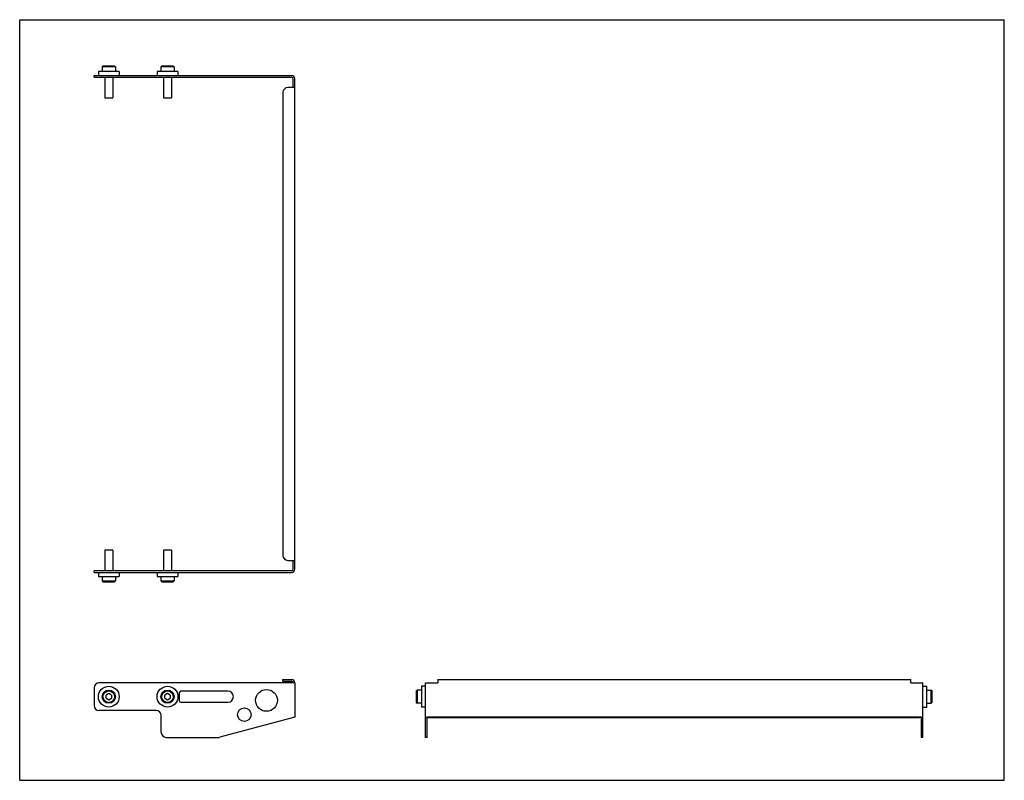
# Model space of a CAD drawing. Header units: inches. Extents: x 0 to 29.3, y 0 to 22.7.
import ezdxf

# ---------------------------------------------------------------- set-up
doc = ezdxf.new("R2010")
doc.units = ezdxf.units.IN
doc.header["$LTSCALE"] = 1.613333
doc.header["$MEASUREMENT"] = 0
doc.layers.get('0').update_dxf_attribs({"linetype": 'CONTINUOUS'})
for name, color, linetype in [('207125_14_1_BL0', 7, 'CONTINUOUS'), ('605279P_BL4', 7, 'CONTINUOUS'), ('605279P_BL5', 7, 'CONTINUOUS'), ('605279P_BL7', 7, 'CONTINUOUS'), ('605279P_BL8', 7, 'CONTINUOUS'), ('950620M_BL1', 7, 'CONTINUOUS'), ('950620M_BL2', 7, 'CONTINUOUS'), ('950620M_BL3', 7, 'CONTINUOUS'), ('950620M_BL6', 7, 'CONTINUOUS')]:
    doc.layers.add(name, color=color, linetype=linetype)

# ---------------------------------------------------------------- blocks, each defined once
blk = doc.blocks.new('207125_14_1_BL0', base_point=(14.56, 11.142))
at = {"layer": '207125_14_1_BL0', "color": 7, "linetype": 'CONTINUOUS'}
for p, q in [((2.216, 20.956), (2.216, 21.004)), ((2.216, 21.004), (8.096, 21.004)), ((2.216, 20.956), (8.096, 20.956)), ((8.144, 20.644), (8.144, 20.908)), ((8.192, 6.289), (8.192, 20.908)), ((8.192, 20.644), (7.992, 20.644)), ((7.842, 20.494), (7.842, 6.704)), ((7.992, 6.554), (8.192, 6.554)), ((8.144, 6.289), (8.144, 6.554)), ((8.096, 6.241), (2.216, 6.241)), ((2.216, 6.193), (2.216, 6.241)), ((2.216, 6.193), (8.096, 6.193)), ((7.842, 3), (8.096, 3)), ((7.842, 2.952), (7.842, 3)), ((7.842, 2.952), (8.096, 2.952)), ((12.454, 3), (12.454, 2.904)), ((12.454, 3), (26.544, 3)), ((26.544, 2.904), (26.544, 3)), ((2.216, 2.754), (2.216, 2.229)), ((8.192, 2.904), (2.366, 2.904)), ((6.204, 2.654), (4.804, 2.654)), ((8.192, 2.904), (8.192, 1.882)), ((12.093, 1.279), (12.093, 2.904)), ((12.093, 2.904), (12.454, 2.904)), ((26.544, 2.904), (26.904, 2.904)), ((26.904, 1.279), (26.904, 2.904)), ((4.754, 2.604), (4.754, 2.379)), ((4.067, 2.079), (2.366, 2.079)), ((4.804, 2.329), (6.204, 2.329)), ((4.217, 1.429), (4.217, 1.929)), ((8.192, 1.882), (5.962, 1.285)), ((12.141, 1.279), (12.141, 1.857)), ((26.808, 1.882), (12.189, 1.882)), ((12.189, 1.869), (26.808, 1.869)), ((26.856, 1.857), (26.856, 1.279)), ((4.367, 1.279), (5.923, 1.279)), ((12.141, 1.279), (12.093, 1.279)), ((26.904, 1.279), (26.856, 1.279))]:
    blk.add_line(p, q, dxfattribs=at)
for centre, radius in [((7.351, 2.382), 0.325), ((6.693, 1.955), 0.2)]:
    blk.add_circle(centre, radius, dxfattribs=at)
for centre, radius, start, end in [((8.096, 20.908), 0.096, 0, 90), ((8.096, 20.908), 0.048, 0, 90), ((7.992, 20.494), 0.15, 90, 180), ((7.992, 6.704), 0.15, 180, 270), ((8.096, 6.289), 0.096, 270, 360), ((8.096, 6.289), 0.048, 270, 360), ((8.096, 2.904), 0.096, 0, 90), ((8.096, 2.904), 0.048, 0, 90), ((2.366, 2.754), 0.15, 90, 180), ((4.804, 2.604), 0.05, 90, 180), ((6.204, 2.492), 0.163, 270, 90), ((4.804, 2.379), 0.05, 180, 270), ((2.366, 2.229), 0.15, 180, 270), ((4.067, 1.929), 0.15, 0, 90), ((4.367, 1.429), 0.15, 180, 270), ((5.923, 1.429), 0.15, 270, 285)]:
    blk.add_arc(centre, radius, start, end, dxfattribs=at)
for centre, major_axis, start_param, end_param in [((12.189, 1.857), (0.096, 0), 7.853982, 9.424778), ((12.189, 1.857), (0.048, 0), 1.570796, 3.141593), ((26.808, 1.857), (0.096, 0), 6.283185, 7.853982), ((26.808, 1.857), (0.048, 0), 0, 1.570796)]:
    blk.add_ellipse(centre, major_axis=major_axis, ratio=0.267949, start_param=start_param, end_param=end_param, dxfattribs=at)
blk = doc.blocks.new('950620M_BL1', base_point=(2.654, 4.578))
at = {"layer": '950620M_BL1', "color": 7, "linetype": 'CONTINUOUS'}
for p, q in [((2.54, 6.861), (2.536, 6.857)), ((2.772, 6.857), (2.536, 6.857)), ((2.536, 6.857), (2.536, 6.241)), ((2.768, 6.861), (2.54, 6.861)), ((2.768, 6.861), (2.772, 6.857)), ((2.772, 6.857), (2.772, 6.241)), ((2.457, 6.073), (2.457, 5.94)), ((2.457, 5.94), (2.851, 5.94)), ((2.457, 5.94), (2.481, 5.916)), ((2.481, 5.916), (2.827, 5.916)), ((2.851, 5.94), (2.827, 5.916)), ((2.851, 6.073), (2.851, 5.94)), ((2.654, 2.583), (2.575, 2.537)), ((2.575, 2.446), (2.575, 2.537)), ((2.575, 2.446), (2.654, 2.401)), ((2.733, 2.537), (2.654, 2.583)), ((2.654, 2.401), (2.733, 2.446)), ((2.733, 2.537), (2.733, 2.446))]:
    blk.add_line(p, q, dxfattribs=at)
for radius in [0.197, 0.173]:
    blk.add_circle((2.654, 2.492), radius, dxfattribs=at)
blk = doc.blocks.new('950620M_BL2', base_point=(8.09, 4.578))
at = {"layer": '950620M_BL2', "color": 7, "linetype": 'CONTINUOUS'}
for p, q in [((4.29, 6.861), (4.286, 6.857)), ((4.522, 6.857), (4.286, 6.857)), ((4.286, 6.857), (4.286, 6.241)), ((4.518, 6.861), (4.29, 6.861)), ((4.518, 6.861), (4.522, 6.857)), ((4.522, 6.857), (4.522, 6.241)), ((4.207, 6.073), (4.207, 5.94)), ((4.207, 5.94), (4.601, 5.94)), ((4.207, 5.94), (4.231, 5.916)), ((4.231, 5.916), (4.577, 5.916)), ((4.601, 5.94), (4.577, 5.916)), ((4.601, 6.073), (4.601, 5.94)), ((11.816, 2.665), (11.839, 2.689)), ((11.816, 2.665), (11.816, 2.319)), ((11.839, 2.689), (11.839, 2.295)), ((11.973, 2.689), (11.839, 2.689)), ((4.404, 2.583), (4.325, 2.537)), ((4.325, 2.446), (4.325, 2.537)), ((4.325, 2.446), (4.404, 2.401)), ((4.483, 2.537), (4.404, 2.583)), ((4.404, 2.401), (4.483, 2.446)), ((4.483, 2.537), (4.483, 2.446)), ((11.816, 2.319), (11.839, 2.295)), ((11.973, 2.295), (11.839, 2.295))]:
    blk.add_line(p, q, dxfattribs=at)
for radius in [0.197, 0.173]:
    blk.add_circle((4.404, 2.492), radius, dxfattribs=at)
blk = doc.blocks.new('950620M_BL3', base_point=(2.654, 20.809))
at = {"layer": '950620M_BL3', "color": 7, "linetype": 'CONTINUOUS'}
for p, q in [((2.481, 21.282), (2.457, 21.258)), ((2.457, 21.258), (2.457, 21.124)), ((2.851, 21.258), (2.457, 21.258)), ((2.827, 21.282), (2.481, 21.282)), ((2.827, 21.282), (2.851, 21.258)), ((2.851, 21.258), (2.851, 21.124)), ((2.536, 20.956), (2.536, 20.341)), ((2.772, 20.956), (2.772, 20.341)), ((2.536, 20.341), (2.54, 20.337)), ((2.536, 20.341), (2.772, 20.341)), ((2.54, 20.337), (2.768, 20.337)), ((2.772, 20.341), (2.768, 20.337))]:
    blk.add_line(p, q, dxfattribs=at)
blk = doc.blocks.new('605279P_BL4', base_point=(2.654, 4.188))
at = {"layer": '605279P_BL4', "color": 7, "linetype": 'CONTINUOUS'}
for p, q in [((2.344, 6.193), (2.344, 6.073)), ((2.964, 6.193), (2.964, 6.073)), ((2.344, 6.073), (2.964, 6.073))]:
    blk.add_line(p, q, dxfattribs=at)
blk.add_circle((2.654, 2.492), 0.31, dxfattribs=at)
blk = doc.blocks.new('605279P_BL5', base_point=(8.094, 4.188))
at = {"layer": '605279P_BL5', "color": 7, "linetype": 'CONTINUOUS'}
for p, q in [((4.094, 6.193), (4.094, 6.073)), ((4.714, 6.193), (4.714, 6.073)), ((4.094, 6.073), (4.714, 6.073)), ((11.973, 2.802), (11.973, 2.182)), ((12.093, 2.802), (11.973, 2.802)), ((12.093, 2.182), (11.973, 2.182))]:
    blk.add_line(p, q, dxfattribs=at)
blk.add_circle((4.404, 2.492), 0.31, dxfattribs=at)
blk = doc.blocks.new('950620M_BL6', base_point=(15.694, 11.788))
at = {"layer": '950620M_BL6', "color": 7, "linetype": 'CONTINUOUS'}
for p, q in [((4.231, 21.282), (4.207, 21.258)), ((4.207, 21.258), (4.207, 21.124)), ((4.601, 21.258), (4.207, 21.258)), ((4.577, 21.282), (4.231, 21.282)), ((4.577, 21.282), (4.601, 21.258)), ((4.601, 21.258), (4.601, 21.124)), ((4.286, 20.956), (4.286, 20.341)), ((4.522, 20.956), (4.522, 20.341)), ((4.286, 20.341), (4.29, 20.337)), ((4.286, 20.341), (4.522, 20.341)), ((4.29, 20.337), (4.518, 20.337)), ((4.522, 20.341), (4.518, 20.337)), ((27.024, 2.689), (27.158, 2.689)), ((27.182, 2.665), (27.158, 2.689)), ((27.158, 2.295), (27.158, 2.689)), ((27.182, 2.319), (27.182, 2.665)), ((27.024, 2.295), (27.158, 2.295)), ((27.182, 2.319), (27.158, 2.295))]:
    blk.add_line(p, q, dxfattribs=at)
blk = doc.blocks.new('605279P_BL7', base_point=(2.654, 21.064))
at = {"layer": '605279P_BL7', "color": 7, "linetype": 'CONTINUOUS'}
for p, q in [((2.344, 21.124), (2.344, 21.004)), ((2.964, 21.124), (2.344, 21.124)), ((2.964, 21.124), (2.964, 21.004))]:
    blk.add_line(p, q, dxfattribs=at)
blk = doc.blocks.new('605279P_BL8', base_point=(15.559, 11.653))
at = {"layer": '605279P_BL8', "color": 7, "linetype": 'CONTINUOUS'}
for p, q in [((4.094, 21.124), (4.094, 21.004)), ((4.714, 21.124), (4.094, 21.124)), ((4.714, 21.124), (4.714, 21.004)), ((26.904, 2.802), (27.024, 2.802)), ((27.024, 2.182), (27.024, 2.802)), ((26.904, 2.182), (27.024, 2.182))]:
    blk.add_line(p, q, dxfattribs=at)

msp = doc.modelspace()

# ---------------------------------------------------------------- linework, layer by layer
at = {"color": 7, "linetype": 'CONTINUOUS'}
for p, q in [((0, 0), (0, 22.667)), ((0, 22.667), (29.333, 22.667)), ((29.333, 0), (29.333, 22.667)), ((0, 0), (29.333, 0))]:
    msp.add_line(p, q, dxfattribs=at)

# ---------------------------------------------------------------- block references
at = {"layer": '207125_14_1_BL0'}
msp.add_blockref('207125_14_1_BL0', (14.56, 11.142), dxfattribs=at)
at = {"layer": '605279P_BL4'}
msp.add_blockref('605279P_BL4', (2.654, 4.188), dxfattribs=at)
at = {"layer": '605279P_BL5'}
msp.add_blockref('605279P_BL5', (8.094, 4.188), dxfattribs=at)
at = {"layer": '605279P_BL7'}
msp.add_blockref('605279P_BL7', (2.654, 21.064), dxfattribs=at)
at = {"layer": '605279P_BL8'}
msp.add_blockref('605279P_BL8', (15.559, 11.653), dxfattribs=at)
at = {"layer": '950620M_BL1'}
msp.add_blockref('950620M_BL1', (2.654, 4.578), dxfattribs=at)
at = {"layer": '950620M_BL2'}
msp.add_blockref('950620M_BL2', (8.09, 4.578), dxfattribs=at)
at = {"layer": '950620M_BL3'}
msp.add_blockref('950620M_BL3', (2.654, 20.809), dxfattribs=at)
at = {"layer": '950620M_BL6'}
msp.add_blockref('950620M_BL6', (15.694, 11.788), dxfattribs=at)

doc.saveas('drawing.dxf')
